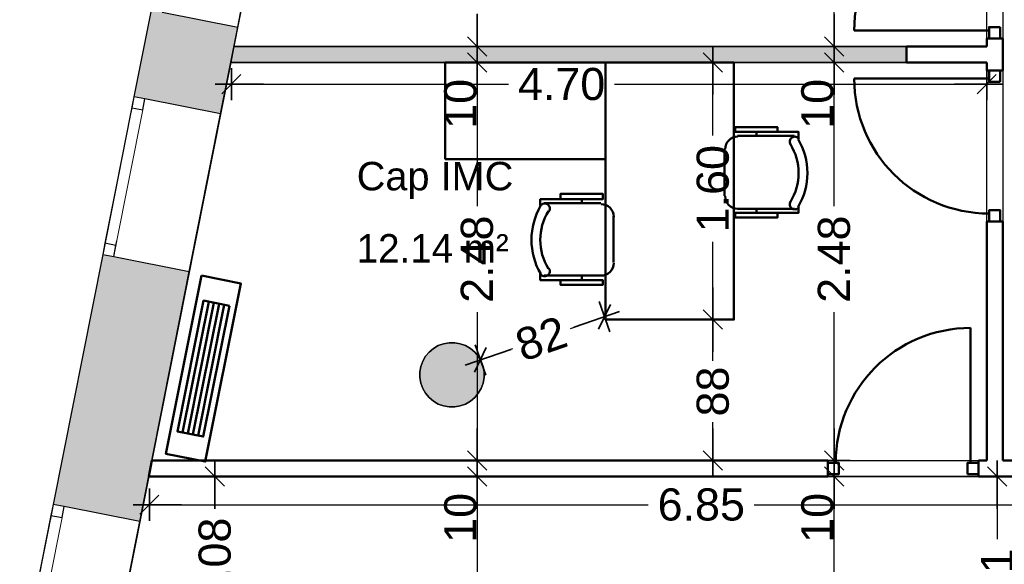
# Model space of a CAD drawing. Header units: metres. Extents: x -1 to 443, y -6 to 31.
# Tile 3 of 20: x 398.3 to 404.43, y 16.62 to 20.01. Entities that reach past the tile are written whole.
import ezdxf

# ---------------------------------------------------------------- set-up
doc = ezdxf.new("R2010")
doc.units = ezdxf.units.M
doc.header["$PDMODE"] = 65
doc.linetypes.add('CONTINUA', pattern=[0])
doc.linetypes.add('PUNKT', pattern=[6.35, 0, -6.35])
for name, color, linetype, lineweight in [('3D P3 MURS', 7, 'CONTINUA', 25), ('3D P3 MURS NOUS', 7, 'CONTINUA', 25), ('3D P3 PILAR', 7, 'CONTINUA', 25), ('INS P3  CLIMATITZACIO ACTUAL', 7, 'CONTINUA', 25), ('P3 COTES', 7, 'CONTINUA', 25), ('P3 LOCAL', 7, 'CONTINUA', 25), ('P3 MOBLES', 7, 'CONTINUA', 25), ('P3 SUP.LLIURE', 7, 'CONTINUA', 25)]:
    doc.layers.add(name, color=color, linetype=linetype, lineweight=lineweight)
doc.styles.add('ARIAL', font='arial.ttf')
doc.dimstyles.new('DIMSTYLE_3', dxfattribs={"dimtxt": 0.2, "dimasz": 0.2, "dimexe": 0, "dimexo": 1e-06, "dimgap": 0.1, "dimtad": 0, "dimrnd": 0.005, "dimzin": 4, "dimdsep": 46, "dimtxsty": 'ARIAL', "dimblk1": 'ALL_ML_STRICH', "dimblk2": 'ALL_ML_STRICH', "dimsah": 1, "dimcen": 0, "dimse1": 1, "dimse2": 1, "dimclrd": 2, "dimclre": 2, "dimclrt": 2, "dimadec": 0, "dimazin": 0, "dimtfac": 1, "dimtdec": 0, "dimtix": 1, "dimtmove": 2, "dimatfit": 3, "dimfxl": 0, "dimtzin": 0, "dimlwd": 0, "dimlwe": 35, "dimarcsym": 0})
doc.dimstyles.new('DIMSTYLE_6', dxfattribs={"dimtxt": 0.2, "dimasz": 0.2, "dimexe": 0, "dimexo": 1e-06, "dimgap": 0.1, "dimtad": 2, "dimdec": 0, "dimlfac": 100, "dimrnd": 0.5, "dimzin": 4, "dimdsep": 46, "dimtxsty": 'ARIAL', "dimblk1": 'ALL_ML_STRICH', "dimblk2": 'ALL_ML_STRICH', "dimsah": 1, "dimcen": 0, "dimse1": 1, "dimse2": 1, "dimclrd": 2, "dimclre": 2, "dimclrt": 2, "dimadec": 0, "dimazin": 0, "dimtfac": 1, "dimtdec": 0, "dimtix": 1, "dimtmove": 2, "dimatfit": 3, "dimfxl": 0, "dimtvp": 1.2, "dimtzin": 0, "dimlwd": 0, "dimlwe": 35, "dimarcsym": 0})
doc.dimstyles.new('DIMSTYLE_7', dxfattribs={"dimtxt": 0.2, "dimasz": 0.2, "dimexe": 0, "dimexo": 1e-06, "dimgap": 0.1, "dimtad": 0, "dimdec": 0, "dimlfac": 100, "dimrnd": 0.5, "dimzin": 4, "dimdsep": 46, "dimtxsty": 'ARIAL', "dimblk1": 'ALL_ML_STRICH', "dimblk2": 'ALL_ML_STRICH', "dimsah": 1, "dimcen": 0, "dimse1": 1, "dimse2": 1, "dimclrd": 2, "dimclre": 2, "dimclrt": 2, "dimadec": 0, "dimazin": 0, "dimtfac": 1, "dimtdec": 0, "dimtix": 1, "dimtmove": 2, "dimatfit": 3, "dimfxl": 0, "dimtzin": 0, "dimlwd": 0, "dimlwe": 35, "dimarcsym": 0})

# ---------------------------------------------------------------- blocks, each defined once
blk = doc.blocks.new('_CLOSEDFILLED')
at = {"color": 0, "linetype": 'ByBlock', "lineweight": -2}
blk.add_solid([(-1, 0), (0, 0), (-1, 0)], dxfattribs=at)
blk = doc.blocks.new('OBJETO_COMPLEJO_14')
at = {"layer": 'P3 MOBLES', "color": 202, "linetype": 'CONTINUA', "lineweight": 50, "transparency": 33554687}
for p, q in [((402.7644, 19.286), (403.1199, 19.286)), ((402.8829, 19.3114), (402.8829, 19.286)), ((402.6839, 18.9135), (402.6839, 19.2056)), ((401.795, 18.8923), (401.795, 18.8669)), ((401.5621, 18.8669), (401.9135, 18.8669)), ((403.1199, 18.8331), (402.7644, 18.8331)), ((402.8829, 18.8077), (402.8829, 18.8331)), ((401.9939, 18.7865), (401.9939, 18.4986)), ((401.9135, 18.4182), (401.5621, 18.4182)), ((401.795, 18.3886), (401.795, 18.4182))]:
    blk.add_line(p, q, dxfattribs=at)
for points in [[(400.9441, 19.1421), (400.9441, 19.7432), (401.9431, 19.7432), (401.9431, 19.1421), (400.9441, 19.1421)], [(401.9431, 19.7432), (401.9431, 18.1431), (402.7432, 18.1431), (402.7432, 19.7432), (401.9431, 19.7432)]]:
    blk.add_lwpolyline(points, close=True, dxfattribs=at)
for points in [[(403.0141, 19.3114), (403.0141, 19.3411), (402.7517, 19.3411), (402.7517, 19.3114), (403.1453, 19.3114), (403.1453, 19.2691)], [(402.7665, 19.2818), (402.7507, 19.2802), (402.736, 19.2756), (402.7227, 19.2684), (402.7111, 19.2588), (402.7015, 19.2473), (402.6943, 19.234), (402.6898, 19.2193), (402.6882, 19.2035)], [(403.1484, 19.2677), (403.1444, 19.2726), (403.1396, 19.2765), (403.1342, 19.2794), (403.1284, 19.2812), (403.1224, 19.2818), (403.1163, 19.2813), (403.1103, 19.2795), (403.1047, 19.2766), (403.0997, 19.2726), (403.0957, 19.2678), (403.0928, 19.2624), (403.091, 19.2567), (403.0903, 19.2506), (403.0908, 19.2446), (403.0924, 19.2386), (403.0953, 19.2329)], [(401.6637, 18.8923), (401.6637, 18.9262), (401.9262, 18.9262), (401.9262, 18.8923), (401.5367, 18.8923), (401.5367, 18.8542)], [(402.6882, 18.9114), (402.6898, 18.8956), (402.6943, 18.8809), (402.7015, 18.8676), (402.7111, 18.856), (402.7227, 18.8464), (402.736, 18.8392), (402.7507, 18.8347), (402.7665, 18.8331)], [(401.5913, 18.8168), (401.5942, 18.8225), (401.5959, 18.8285), (401.5964, 18.8345), (401.5957, 18.8405), (401.5938, 18.8463), (401.5909, 18.8517), (401.587, 18.8565), (401.582, 18.8605), (401.5764, 18.8634), (401.5704, 18.8652), (401.5643, 18.8657), (401.5583, 18.865), (401.5525, 18.8633), (401.5471, 18.8604), (401.5423, 18.8565), (401.5382, 18.8516)], [(401.9943, 18.7831), (401.9927, 18.7989), (401.9881, 18.8136), (401.9809, 18.8269), (401.9714, 18.8385), (401.9598, 18.8481), (401.9465, 18.8553), (401.9318, 18.8598), (401.916, 18.8614)], [(403.0141, 18.8077), (403.0141, 18.778), (402.7517, 18.778), (402.7517, 18.8077), (403.1453, 18.8077), (403.1453, 18.8458)], [(403.0953, 18.8777), (403.0924, 18.872), (403.0908, 18.8661), (403.0903, 18.86), (403.091, 18.854), (403.0928, 18.8482), (403.0957, 18.8428), (403.0997, 18.8381), (403.1047, 18.834), (403.1103, 18.8311), (403.1163, 18.8294), (403.1224, 18.8288), (403.1284, 18.8295), (403.1342, 18.8312), (403.1396, 18.8341), (403.1444, 18.838), (403.1484, 18.8429)], [(401.5382, 18.4268), (401.5423, 18.4219), (401.5471, 18.418), (401.5525, 18.4151), (401.5583, 18.4133), (401.5643, 18.4127), (401.5704, 18.4132), (401.5764, 18.415), (401.582, 18.4179), (401.587, 18.4219), (401.5909, 18.4267), (401.5938, 18.4321), (401.5957, 18.4378), (401.5964, 18.4438), (401.5959, 18.4499), (401.5942, 18.4559), (401.5913, 18.4616)], [(401.916, 18.4169), (401.9318, 18.4185), (401.9465, 18.4231), (401.9598, 18.4303), (401.9714, 18.4399), (401.9809, 18.4515), (401.9881, 18.4648), (401.9927, 18.4795), (401.9943, 18.4953)], [(401.6637, 18.3886), (401.6637, 18.359), (401.9262, 18.359), (401.9262, 18.3886), (401.5367, 18.3886), (401.5367, 18.4309)]]:
    blk.add_lwpolyline(points, dxfattribs=at)
for centre, radius, start, end in [((402.7837, 19.0552), 0.4167, 329.57412, 30.44483), ((402.8049, 19.0552), 0.3405, 328.25817, 31.76464), ((401.8988, 18.6393), 0.4167, 149.57365, 210.44552), ((401.8776, 18.6393), 0.3405, 148.25814, 211.76508)]:
    blk.add_arc(centre, radius, start, end, dxfattribs=at)
blk = doc.blocks.new('ALL_ML_STRICH')
at = {"color": 0, "linetype": 'ByBlock', "lineweight": -2}
for p, q in [((0, -0.5), (0, 0.5)), ((-1, 0), (0.5, 0)), ((-0.3, -0.3), (0.3, 0.3))]:
    blk.add_line(p, q, dxfattribs=at)
blk = doc.blocks.new('*D39')
at = {"layer": 'DEFPOINTS', "color": 2, "linetype": 'CONTINUA', "lineweight": 35, "transparency": 33554687}
for p in [(399.6133, 19.7632), (404.317, 19.7632), (399.6133, 19.6081)]:
    blk.add_point(p, dxfattribs=at)
at = {"layer": 'P3 COTES', "color": 2, "linetype": 'CONTINUA', "lineweight": -2, "transparency": 33554687}
for p, q in [((399.6133, 19.6081), (401.3399, 19.6081)), ((401.9999, 19.6081), (404.317, 19.6081))]:
    blk.add_line(p, q, dxfattribs=at)
at = {"layer": 'P3 COTES', "color": 2, "linetype": 'CONTINUA', "lineweight": 35, "transparency": 33554687, "xscale": 0.2, "yscale": 0.2, "zscale": 0.2, "rotation": 180}
blk.add_blockref('ALL_ML_STRICH', (399.6133, 19.6081), dxfattribs=at)
at = {"layer": 'P3 COTES', "color": 2, "linetype": 'CONTINUA', "lineweight": 35, "transparency": 33554687, "xscale": 0.2, "yscale": 0.2, "zscale": 0.2}
blk.add_blockref('ALL_ML_STRICH', (404.317, 19.6081), dxfattribs=at)
at = {"layer": 'P3 COTES', "color": 2, "linetype": 'CONTINUA', "lineweight": 35, "transparency": 33554687, "insert": (401.6699, 19.6081), "char_height": 0.2, "width": 0.8, "attachment_point": 5, "style": 'ARIAL'}
blk.add_mtext('\\A1;{\\A1;{4.70\\H0.132000;\\S^ ;}}', dxfattribs=at)
blk = doc.blocks.new('*D40')
at = {"layer": 'DEFPOINTS', "color": 2, "linetype": 'CONTINUA', "lineweight": 35, "transparency": 33554687}
for p in [(402.9737, 17.1662), (404.3829, 17.1662), (403.1707, 15.6601)]:
    blk.add_point(p, dxfattribs=at)
at = {"layer": 'P3 COTES', "color": 2, "linetype": 'CONTINUA', "lineweight": -2, "transparency": 33554687}
for p, q in [((404.3829, 17.1662), (404.3829, 16.7769)), ((404.3829, 16.1169), (404.3829, 15.6601))]:
    blk.add_line(p, q, dxfattribs=at)
at = {"layer": 'P3 COTES', "color": 2, "linetype": 'CONTINUA', "lineweight": 35, "transparency": 33554687, "xscale": 0.2, "yscale": 0.2, "zscale": 0.2}
for p, rotation in [((404.3829, 17.1662), 90), ((404.3829, 15.6601), 270)]:
    blk.add_blockref('ALL_ML_STRICH', p, dxfattribs=dict(at, rotation=rotation))
at = {"layer": 'P3 COTES', "color": 2, "linetype": 'CONTINUA', "lineweight": 35, "transparency": 33554687, "insert": (404.3829, 16.4469), "char_height": 0.2, "width": 0.8, "attachment_point": 5, "rotation": 90, "style": 'ARIAL'}
blk.add_mtext('\\A1;{\\A1;{1.51\\H0.132000;\\S^ ;}}', dxfattribs=at)
blk = doc.blocks.new('*D51')
at = {"layer": 'DEFPOINTS', "color": 2, "linetype": 'CONTINUA', "lineweight": 35, "transparency": 33554687}
for p in [(399.6417, 17.1662), (399.5105, 16.0827), (400.2162, 16.0827)]:
    blk.add_point(p, dxfattribs=at)
at = {"layer": 'P3 COTES', "color": 2, "linetype": 'CONTINUA', "lineweight": -2, "transparency": 33554687}
for p, q in [((399.5105, 16.9687), (399.5105, 17.1662)), ((399.5105, 16.0827), (399.5105, 16.3087))]:
    blk.add_line(p, q, dxfattribs=at)
at = {"layer": 'P3 COTES', "color": 2, "linetype": 'CONTINUA', "lineweight": 35, "transparency": 33554687, "xscale": 0.2, "yscale": 0.2, "zscale": 0.2}
for p, rotation in [((399.5105, 17.1662), 90), ((399.5105, 16.0827), 270)]:
    blk.add_blockref('ALL_ML_STRICH', p, dxfattribs=dict(at, rotation=rotation))
at = {"layer": 'P3 COTES', "color": 2, "linetype": 'CONTINUA', "lineweight": 35, "transparency": 33554687, "insert": (399.5105, 16.6387), "char_height": 0.2, "width": 0.8, "attachment_point": 5, "rotation": 90, "style": 'ARIAL'}
blk.add_mtext('\\A1;{\\A1;{1.08\\H0.132000;\\S^ ;}}', dxfattribs=at)
blk = doc.blocks.new('*D62')
at = {"layer": 'DEFPOINTS', "color": 2, "linetype": 'CONTINUA', "lineweight": 35, "transparency": 33554687}
for p in [(403.2125, 17.1662), (403.3668, 13.1195), (407.7878, 13.1195)]:
    blk.add_point(p, dxfattribs=at)
at = {"layer": 'P3 COTES', "color": 2, "linetype": 'CONTINUA', "lineweight": -2, "transparency": 33554687}
for p, q in [((403.3668, 15.4865), (403.3668, 17.1662)), ((403.3668, 13.1195), (403.3668, 14.8265))]:
    blk.add_line(p, q, dxfattribs=at)
at = {"layer": 'P3 COTES', "color": 2, "linetype": 'CONTINUA', "lineweight": 35, "transparency": 33554687, "xscale": 0.2, "yscale": 0.2, "zscale": 0.2}
for p, rotation in [((403.3668, 17.1662), 90), ((403.3668, 13.1195), 270)]:
    blk.add_blockref('ALL_ML_STRICH', p, dxfattribs=dict(at, rotation=rotation))
at = {"layer": 'P3 COTES', "color": 2, "linetype": 'CONTINUA', "lineweight": 35, "transparency": 33554687, "insert": (403.3668, 15.1565), "char_height": 0.2, "width": 0.8, "attachment_point": 5, "rotation": 90, "style": 'ARIAL'}
blk.add_mtext('\\A1;{\\A1;{4.05\\H0.132000;\\S^ ;}}', dxfattribs=at)
blk = doc.blocks.new('*D63')
at = {"layer": 'DEFPOINTS', "color": 2, "linetype": 'CONTINUA', "lineweight": 35, "transparency": 33554687}
for p in [(403.2058, 17.2662), (403.2125, 17.1662), (403.3668, 17.1662)]:
    blk.add_point(p, dxfattribs=at)
at = {"layer": 'P3 COTES', "color": 2, "linetype": 'CONTINUA', "lineweight": -2, "transparency": 33554687}
blk.add_line((403.3668, 17.1662), (403.3668, 17.2662), dxfattribs=at)
at = {"layer": 'P3 COTES', "color": 2, "linetype": 'CONTINUA', "lineweight": 35, "transparency": 33554687, "xscale": 0.2, "yscale": 0.2, "zscale": 0.2}
for p, rotation in [((403.3668, 17.1662), 270), ((403.3668, 17.2662), 90)]:
    blk.add_blockref('ALL_ML_STRICH', p, dxfattribs=dict(at, rotation=rotation))
at = {"layer": 'P3 COTES', "color": 2, "linetype": 'CONTINUA', "lineweight": 35, "transparency": 33554687, "insert": (403.2634, 16.9088), "char_height": 0.2, "width": 0.4, "attachment_point": 5, "rotation": 90, "style": 'ARIAL'}
blk.add_mtext('\\A1;{10}', dxfattribs=at)
blk = doc.blocks.new('*D64')
at = {"layer": 'DEFPOINTS', "color": 2, "linetype": 'CONTINUA', "lineweight": 35, "transparency": 33554687}
for p in [(403.5398, 19.7432), (403.2058, 17.2662), (403.3668, 17.2662)]:
    blk.add_point(p, dxfattribs=at)
at = {"layer": 'P3 COTES', "color": 2, "linetype": 'CONTINUA', "lineweight": -2, "transparency": 33554687}
for p, q in [((403.3668, 18.849), (403.3668, 19.7432)), ((403.3668, 17.2662), (403.3668, 18.189))]:
    blk.add_line(p, q, dxfattribs=at)
at = {"layer": 'P3 COTES', "color": 2, "linetype": 'CONTINUA', "lineweight": 35, "transparency": 33554687, "xscale": 0.2, "yscale": 0.2, "zscale": 0.2}
for p, rotation in [((403.3668, 19.7432), 90), ((403.3668, 17.2662), 270)]:
    blk.add_blockref('ALL_ML_STRICH', p, dxfattribs=dict(at, rotation=rotation))
at = {"layer": 'P3 COTES', "color": 2, "linetype": 'CONTINUA', "lineweight": 35, "transparency": 33554687, "insert": (403.3668, 18.519), "char_height": 0.2, "width": 0.8, "attachment_point": 5, "rotation": 90, "style": 'ARIAL'}
blk.add_mtext('\\A1;{\\A1;{2.48\\H0.132000;\\S^ ;}}', dxfattribs=at)
blk = doc.blocks.new('*D65')
at = {"layer": 'DEFPOINTS', "color": 2, "linetype": 'CONTINUA', "lineweight": 35, "transparency": 33554687}
for p in [(403.4358, 19.8432), (403.3668, 19.7432), (403.5398, 19.7432)]:
    blk.add_point(p, dxfattribs=at)
at = {"layer": 'P3 COTES', "color": 2, "linetype": 'CONTINUA', "lineweight": -2, "transparency": 33554687}
blk.add_line((403.3668, 19.7432), (403.3668, 19.8432), dxfattribs=at)
at = {"layer": 'P3 COTES', "color": 2, "linetype": 'CONTINUA', "lineweight": 35, "transparency": 33554687, "xscale": 0.2, "yscale": 0.2, "zscale": 0.2}
for p, rotation in [((403.3668, 19.7432), 270), ((403.3668, 19.8432), 90)]:
    blk.add_blockref('ALL_ML_STRICH', p, dxfattribs=dict(at, rotation=rotation))
at = {"layer": 'P3 COTES', "color": 2, "linetype": 'CONTINUA', "lineweight": 35, "transparency": 33554687, "insert": (403.2634, 19.4858), "char_height": 0.2, "width": 0.4, "attachment_point": 5, "rotation": 90, "style": 'ARIAL'}
blk.add_mtext('\\A1;{10}', dxfattribs=at)
blk = doc.blocks.new('*D66')
at = {"layer": 'DEFPOINTS', "color": 2, "linetype": 'CONTINUA', "lineweight": 35, "transparency": 33554687}
for p in [(407.2611, 22.4454), (403.3668, 19.8432), (403.4358, 19.8432)]:
    blk.add_point(p, dxfattribs=at)
at = {"layer": 'P3 COTES', "color": 2, "linetype": 'CONTINUA', "lineweight": -2, "transparency": 33554687}
for p, q in [((403.3668, 21.4891), (403.3668, 22.4454)), ((403.3668, 19.8432), (403.3668, 20.8291))]:
    blk.add_line(p, q, dxfattribs=at)
at = {"layer": 'P3 COTES', "color": 2, "linetype": 'CONTINUA', "lineweight": 35, "transparency": 33554687, "xscale": 0.2, "yscale": 0.2, "zscale": 0.2}
for p, rotation in [((403.3668, 22.4454), 90), ((403.3668, 19.8432), 270)]:
    blk.add_blockref('ALL_ML_STRICH', p, dxfattribs=dict(at, rotation=rotation))
at = {"layer": 'P3 COTES', "color": 2, "linetype": 'CONTINUA', "lineweight": 35, "transparency": 33554687, "insert": (403.3668, 21.1591), "char_height": 0.2, "width": 0.8, "attachment_point": 5, "rotation": 90, "style": 'ARIAL'}
blk.add_mtext('\\A1;{\\A1;{2.60\\H0.132000;\\S^ ;}}', dxfattribs=at)
blk = doc.blocks.new('*D69')
at = {"layer": 'DEFPOINTS', "color": 2, "linetype": 'CONTINUA', "lineweight": 35, "transparency": 33554687}
for p in [(401.9369, 18.1609), (401.9431, 18.1431), (401.1642, 17.8922)]:
    blk.add_point(p, dxfattribs=at)
at = {"layer": 'P3 COTES', "color": 2, "linetype": 'CONTINUA', "lineweight": -2, "transparency": 33554687}
for p, q in [((401.9369, 18.1609), (401.7224, 18.0863)), ((401.3635, 17.9615), (401.1642, 17.8922))]:
    blk.add_line(p, q, dxfattribs=at)
at = {"layer": 'P3 COTES', "color": 2, "linetype": 'CONTINUA', "lineweight": 35, "transparency": 33554687, "xscale": 0.2, "yscale": 0.2, "zscale": 0.2}
for p, rotation in [((401.9369, 18.1609), 19.17636269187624), ((401.1642, 17.8922), 199.1763626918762)]:
    blk.add_blockref('ALL_ML_STRICH', p, dxfattribs=dict(at, rotation=rotation))
at = {"layer": 'P3 COTES', "color": 2, "linetype": 'CONTINUA', "lineweight": 35, "transparency": 33554687, "insert": (401.543, 18.0239), "char_height": 0.2, "width": 0.4, "attachment_point": 5, "rotation": 19.17636, "style": 'ARIAL'}
blk.add_mtext('\\A1;{82}', dxfattribs=at)
blk = doc.blocks.new('*D70')
at = {"layer": 'DEFPOINTS', "color": 2, "linetype": 'CONTINUA', "lineweight": 35, "transparency": 33554687}
for p in [(402.3971, 18.1431), (402.6122, 17.2662), (402.6905, 17.2662)]:
    blk.add_point(p, dxfattribs=at)
at = {"layer": 'P3 COTES', "color": 2, "linetype": 'CONTINUA', "lineweight": -2, "transparency": 33554687}
for p, q in [((402.6122, 17.8854), (402.6122, 18.1431)), ((402.6122, 17.2662), (402.6122, 17.5054))]:
    blk.add_line(p, q, dxfattribs=at)
at = {"layer": 'P3 COTES', "color": 2, "linetype": 'CONTINUA', "lineweight": 35, "transparency": 33554687, "xscale": 0.2, "yscale": 0.2, "zscale": 0.2}
for p, rotation in [((402.6122, 18.1431), 90), ((402.6122, 17.2662), 270)]:
    blk.add_blockref('ALL_ML_STRICH', p, dxfattribs=dict(at, rotation=rotation))
at = {"layer": 'P3 COTES', "color": 2, "linetype": 'CONTINUA', "lineweight": 35, "transparency": 33554687, "insert": (402.6122, 17.6954), "char_height": 0.2, "width": 0.4, "attachment_point": 5, "rotation": 90, "style": 'ARIAL'}
blk.add_mtext('\\A1;{88}', dxfattribs=at)
blk = doc.blocks.new('*D71')
at = {"layer": 'DEFPOINTS', "color": 2, "linetype": 'CONTINUA', "lineweight": 35, "transparency": 33554687}
for p in [(402.3373, 19.7432), (402.3971, 18.1431), (402.6122, 18.1431)]:
    blk.add_point(p, dxfattribs=at)
at = {"layer": 'P3 COTES', "color": 2, "linetype": 'CONTINUA', "lineweight": -2, "transparency": 33554687}
for p, q in [((402.6122, 19.2879), (402.6122, 19.7432)), ((402.6122, 18.1431), (402.6122, 18.6279))]:
    blk.add_line(p, q, dxfattribs=at)
at = {"layer": 'P3 COTES', "color": 2, "linetype": 'CONTINUA', "lineweight": 35, "transparency": 33554687, "xscale": 0.2, "yscale": 0.2, "zscale": 0.2}
for p, rotation in [((402.6122, 19.7432), 90), ((402.6122, 18.1431), 270)]:
    blk.add_blockref('ALL_ML_STRICH', p, dxfattribs=dict(at, rotation=rotation))
at = {"layer": 'P3 COTES', "color": 2, "linetype": 'CONTINUA', "lineweight": 35, "transparency": 33554687, "insert": (402.6122, 18.9579), "char_height": 0.2, "width": 0.8, "attachment_point": 5, "rotation": 90, "style": 'ARIAL'}
blk.add_mtext('\\A1;{\\A1;{1.60\\H0.132000;\\S^ ;}}', dxfattribs=at)
blk = doc.blocks.new('*D77')
at = {"layer": 'DEFPOINTS', "color": 2, "linetype": 'CONTINUA', "lineweight": 35, "transparency": 33554687}
for p in [(401.1435, 20.6463), (401.544, 20.6463), (401.2325, 19.8432)]:
    blk.add_point(p, dxfattribs=at)
at = {"layer": 'P3 COTES', "color": 2, "linetype": 'CONTINUA', "lineweight": -2, "transparency": 33554687}
for p, q in [((401.1435, 20.6463), (401.1435, 20.4261)), ((401.1435, 20.0461), (401.1435, 19.8432))]:
    blk.add_line(p, q, dxfattribs=at)
at = {"layer": 'P3 COTES', "color": 2, "linetype": 'CONTINUA', "lineweight": 35, "transparency": 33554687, "xscale": 0.2, "yscale": 0.2, "zscale": 0.2}
for p, rotation in [((401.1435, 20.6463), 90), ((401.1435, 19.8432), 270)]:
    blk.add_blockref('ALL_ML_STRICH', p, dxfattribs=dict(at, rotation=rotation))
at = {"layer": 'P3 COTES', "color": 2, "linetype": 'CONTINUA', "lineweight": 35, "transparency": 33554687, "insert": (401.1435, 20.2361), "char_height": 0.2, "width": 0.4, "attachment_point": 5, "rotation": 90, "style": 'ARIAL'}
blk.add_mtext('\\A1;{80}', dxfattribs=at)
blk = doc.blocks.new('*D78')
at = {"layer": 'DEFPOINTS', "color": 2, "linetype": 'CONTINUA', "lineweight": 35, "transparency": 33554687}
for p in [(401.1435, 19.8432), (401.2325, 19.8432), (399.7629, 19.7432)]:
    blk.add_point(p, dxfattribs=at)
at = {"layer": 'P3 COTES', "color": 2, "linetype": 'CONTINUA', "lineweight": -2, "transparency": 33554687}
blk.add_line((401.1435, 19.8432), (401.1435, 19.7432), dxfattribs=at)
at = {"layer": 'P3 COTES', "color": 2, "linetype": 'CONTINUA', "lineweight": 35, "transparency": 33554687, "xscale": 0.2, "yscale": 0.2, "zscale": 0.2}
for p, rotation in [((401.1435, 19.8432), 90), ((401.1435, 19.7432), 270)]:
    blk.add_blockref('ALL_ML_STRICH', p, dxfattribs=dict(at, rotation=rotation))
at = {"layer": 'P3 COTES', "color": 2, "linetype": 'CONTINUA', "lineweight": 35, "transparency": 33554687, "insert": (401.0401, 19.4858), "char_height": 0.2, "width": 0.4, "attachment_point": 5, "rotation": 90, "style": 'ARIAL'}
blk.add_mtext('\\A1;{10}', dxfattribs=at)
blk = doc.blocks.new('*D79')
at = {"layer": 'DEFPOINTS', "color": 2, "linetype": 'CONTINUA', "lineweight": 35, "transparency": 33554687}
for p in [(399.7629, 19.7432), (401.1435, 19.7432), (401.5143, 17.2662)]:
    blk.add_point(p, dxfattribs=at)
at = {"layer": 'P3 COTES', "color": 2, "linetype": 'CONTINUA', "lineweight": -2, "transparency": 33554687}
for p, q in [((401.1435, 19.7432), (401.1435, 18.849)), ((401.1435, 18.189), (401.1435, 17.2662))]:
    blk.add_line(p, q, dxfattribs=at)
at = {"layer": 'P3 COTES', "color": 2, "linetype": 'CONTINUA', "lineweight": 35, "transparency": 33554687, "xscale": 0.2, "yscale": 0.2, "zscale": 0.2}
for p, rotation in [((401.1435, 19.7432), 90), ((401.1435, 17.2662), 270)]:
    blk.add_blockref('ALL_ML_STRICH', p, dxfattribs=dict(at, rotation=rotation))
at = {"layer": 'P3 COTES', "color": 2, "linetype": 'CONTINUA', "lineweight": 35, "transparency": 33554687, "insert": (401.1435, 18.519), "char_height": 0.2, "width": 0.8, "attachment_point": 5, "rotation": 90, "style": 'ARIAL'}
blk.add_mtext('\\A1;{\\A1;{2.48\\H0.132000;\\S^ ;}}', dxfattribs=at)
blk = doc.blocks.new('*D80')
at = {"layer": 'DEFPOINTS', "color": 2, "linetype": 'CONTINUA', "lineweight": 35, "transparency": 33554687}
for p in [(401.1435, 17.2662), (401.5143, 17.2662), (401.4985, 17.1662)]:
    blk.add_point(p, dxfattribs=at)
at = {"layer": 'P3 COTES', "color": 2, "linetype": 'CONTINUA', "lineweight": -2, "transparency": 33554687}
blk.add_line((401.1435, 17.2662), (401.1435, 17.1662), dxfattribs=at)
at = {"layer": 'P3 COTES', "color": 2, "linetype": 'CONTINUA', "lineweight": 35, "transparency": 33554687, "xscale": 0.2, "yscale": 0.2, "zscale": 0.2}
for p, rotation in [((401.1435, 17.2662), 90), ((401.1435, 17.1662), 270)]:
    blk.add_blockref('ALL_ML_STRICH', p, dxfattribs=dict(at, rotation=rotation))
at = {"layer": 'P3 COTES', "color": 2, "linetype": 'CONTINUA', "lineweight": 35, "transparency": 33554687, "insert": (401.0401, 16.9088), "char_height": 0.2, "width": 0.4, "attachment_point": 5, "rotation": 90, "style": 'ARIAL'}
blk.add_mtext('\\A1;{10}', dxfattribs=at)
blk = doc.blocks.new('*D81')
at = {"layer": 'DEFPOINTS', "color": 2, "linetype": 'CONTINUA', "lineweight": 35, "transparency": 33554687}
for p in [(401.1435, 17.1662), (401.4985, 17.1662), (405.9493, 13.1106)]:
    blk.add_point(p, dxfattribs=at)
at = {"layer": 'P3 COTES', "color": 2, "linetype": 'CONTINUA', "lineweight": -2, "transparency": 33554687}
for p, q in [((401.1435, 17.1662), (401.1435, 15.4829)), ((401.1435, 14.8229), (401.1435, 13.1106))]:
    blk.add_line(p, q, dxfattribs=at)
at = {"layer": 'P3 COTES', "color": 2, "linetype": 'CONTINUA', "lineweight": 35, "transparency": 33554687, "xscale": 0.2, "yscale": 0.2, "zscale": 0.2}
for p, rotation in [((401.1435, 17.1662), 90), ((401.1435, 13.1106), 270)]:
    blk.add_blockref('ALL_ML_STRICH', p, dxfattribs=dict(at, rotation=rotation))
at = {"layer": 'P3 COTES', "color": 2, "linetype": 'CONTINUA', "lineweight": 35, "transparency": 33554687, "insert": (401.1435, 15.1529), "char_height": 0.2, "width": 0.8, "attachment_point": 5, "rotation": 90, "style": 'ARIAL'}
blk.add_mtext('\\A1;{\\A1;{4.06\\H0.132000;\\S^ ;}}', dxfattribs=at)
blk = doc.blocks.new('*D82')
at = {"layer": 'DEFPOINTS', "color": 2, "linetype": 'CONTINUA', "lineweight": 35, "transparency": 33554687}
for p in [(399.1027, 17.1862), (399.1027, 16.9912), (405.9493, 16.9162)]:
    blk.add_point(p, dxfattribs=at)
at = {"layer": 'P3 COTES', "color": 2, "linetype": 'CONTINUA', "lineweight": -2, "transparency": 33554687}
for p, q in [((399.1027, 16.9912), (402.2097, 16.9912)), ((402.8697, 16.9912), (405.9493, 16.9912))]:
    blk.add_line(p, q, dxfattribs=at)
at = {"layer": 'P3 COTES', "color": 2, "linetype": 'CONTINUA', "lineweight": 35, "transparency": 33554687, "xscale": 0.2, "yscale": 0.2, "zscale": 0.2, "rotation": 180}
blk.add_blockref('ALL_ML_STRICH', (399.1027, 16.9912), dxfattribs=at)
at = {"layer": 'P3 COTES', "color": 2, "linetype": 'CONTINUA', "lineweight": 35, "transparency": 33554687, "xscale": 0.2, "yscale": 0.2, "zscale": 0.2}
blk.add_blockref('ALL_ML_STRICH', (405.9493, 16.9912), dxfattribs=at)
at = {"layer": 'P3 COTES', "color": 2, "linetype": 'CONTINUA', "lineweight": 35, "transparency": 33554687, "insert": (402.5397, 16.9912), "char_height": 0.2, "width": 0.8, "attachment_point": 5, "style": 'ARIAL'}
blk.add_mtext('\\A1;{\\A1;{6.85\\H0.132000;\\S^ ;}}', dxfattribs=at)

msp = doc.modelspace()

# ---------------------------------------------------------------- hatches: boundary and pattern name
at = {"layer": '3D P3 MURS', "linetype": 'CONTINUA', "lineweight": 18, "true_color": 0xa0a0a0, "transparency": 33554687}
for points in [[(399.00641, 19.53012), (399.54592, 19.42323), (399.65282, 19.96274), (399.1133, 20.06964)], [(399.04328, 16.88624), (399.35158, 18.4423), (398.81206, 18.54919), (398.50377, 16.99313)]]:
    msp.add_hatch(color=253, dxfattribs=at).paths.add_polyline_path(points)
at = {"layer": '3D P3 MURS NOUS', "linetype": 'CONTINUA', "lineweight": 18, "true_color": 0x006e00, "transparency": 33554687}
msp.add_hatch(color=96, dxfattribs=at).paths.add_polyline_path([(399.60932, 19.7432), (403.81698, 19.7432), (403.81698, 19.8432), (399.62913, 19.8432)])
at = {"layer": '3D P3 PILAR', "linetype": 'CONTINUA', "lineweight": 18, "transparency": 33554687}
msp.add_hatch(color=9, dxfattribs=at).paths.add_polyline_path([(401.00446, 17.99921), (400.96951, 17.99921), (400.93509, 17.99314), (400.90225, 17.98118), (400.87198, 17.96371), (400.8452, 17.94124), (400.82274, 17.91447), (400.80526, 17.8842), (400.79331, 17.85136), (400.78724, 17.81694), (400.78724, 17.78198), (400.79331, 17.74756), (400.80526, 17.71472), (400.82274, 17.68445), (400.8452, 17.65768), (400.87198, 17.63521), (400.90225, 17.61774), (400.93509, 17.60578), (400.96951, 17.59971), (401.00446, 17.59971), (401.03888, 17.60578), (401.07172, 17.61774), (401.10199, 17.63521), (401.12877, 17.65768), (401.15123, 17.68445), (401.16871, 17.71472), (401.18066, 17.74756), (401.18673, 17.78198), (401.18673, 17.81694), (401.18066, 17.85136), (401.16871, 17.8842), (401.15123, 17.91447), (401.12877, 17.94124), (401.10199, 17.96371), (401.07172, 17.98118), (401.03888, 17.99314)])

# ---------------------------------------------------------------- linework, layer by layer
at = {"layer": '3D P3 MURS', "color": 7, "linetype": 'CONTINUA', "lineweight": 25, "transparency": 33554687}
for p, q in [((399.65282, 19.96274), (399.84716, 20.94368)), ((399.1133, 20.06964), (399.00641, 19.53012)), ((399.18197, 20.05603), (399.65282, 19.96274)), ((399.54592, 19.42323), (399.65282, 19.96274)), ((399.00641, 19.53012), (398.81206, 18.54919)), ((399.07508, 19.51652), (399.00641, 19.53012)), ((399.54592, 19.42323), (399.07508, 19.51652)), ((399.35158, 18.4423), (399.54592, 19.42323)), ((398.81206, 18.54919), (398.50377, 16.99313)), ((398.81206, 18.54919), (398.88073, 18.53559)), ((398.88073, 18.53559), (399.35158, 18.4423)), ((399.04328, 16.88624), (399.35158, 18.4423)), ((398.50377, 16.99313), (398.30942, 16.0122)), ((398.57243, 16.97953), (398.50377, 16.99313)), ((399.04328, 16.88624), (398.57243, 16.97953)), ((398.84893, 15.90531), (399.04328, 16.88624))]:
    msp.add_line(p, q, dxfattribs=at)
at = {"layer": '3D P3 MURS', "color": 7, "linetype": 'PUNKT', "lineweight": 25, "transparency": 33554687}
for p, q in [((399.00641, 19.53012), (398.81206, 18.54919)), ((398.88073, 18.53559), (399.07508, 19.51652)), ((399.07508, 19.51652), (399.00641, 19.53012)), ((398.81206, 18.54919), (398.88073, 18.53559)), ((398.50377, 16.99313), (398.30942, 16.0122)), ((398.57243, 16.97953), (398.50377, 16.99313)), ((398.37809, 15.9986), (398.57243, 16.97953))]:
    msp.add_line(p, q, dxfattribs=at)
at = {"layer": '3D P3 MURS', "color": 7, "linetype": 'CONTINUA', "lineweight": 25, "transparency": 33554687}
for points in [[(399.00641, 19.53012), (398.99281, 19.46146), (399.06147, 19.44785), (399.07508, 19.51652), (399.00641, 19.53012)], [(398.82567, 18.61786), (398.81206, 18.54919), (398.88073, 18.53559), (398.89433, 18.60425), (398.82567, 18.61786)], [(398.50377, 16.99313), (398.49016, 16.92447), (398.55883, 16.91086), (398.57243, 16.97953), (398.50377, 16.99313)]]:
    msp.add_lwpolyline(points, close=True, dxfattribs=at)
at = {"layer": '3D P3 MURS', "color": 40, "linetype": 'CONTINUA', "lineweight": 18, "transparency": 33554687}
for points in [[(398.99281, 19.46146), (398.82567, 18.61786), (398.89433, 18.60425), (399.06147, 19.44785), (398.99281, 19.46146)], [(398.49016, 16.92447), (398.32302, 16.08087), (398.39169, 16.06726), (398.55883, 16.91086), (398.49016, 16.92447)]]:
    msp.add_lwpolyline(points, close=True, dxfattribs=at)
at = {"layer": '3D P3 MURS NOUS', "color": 4, "linetype": 'CONTINUA', "lineweight": 50, "transparency": 33554687}
for p, q in [((404.33198, 19.9432), (403.49198, 19.9432)), ((404.31698, 19.8932), (404.41698, 19.8932)), ((404.31698, 19.8932), (404.31698, 19.8432)), ((404.41698, 19.6932), (404.41698, 19.8932)), ((404.31698, 19.8432), (403.81698, 19.8432)), ((403.81698, 19.8432), (403.81698, 19.7432)), ((403.81698, 19.7432), (404.31698, 19.7432)), ((404.31698, 19.7432), (404.31698, 19.6932)), ((404.41698, 19.6932), (404.31698, 19.6932)), ((404.33198, 19.6432), (403.49198, 19.6432)), ((404.31698, 18.7532), (404.41698, 18.7532)), ((404.31698, 18.7532), (404.31698, 17.26624)), ((404.41698, 17.26624), (404.41698, 18.7532)), ((404.21698, 17.25124), (404.21698, 18.09124)), ((399.11857, 17.26624), (399.09876, 17.16624)), ((403.32698, 17.26624), (399.11857, 17.26624)), ((403.32698, 17.26624), (403.32698, 17.16624)), ((404.26698, 17.16624), (404.26698, 17.26624)), ((404.31698, 17.26624), (404.26698, 17.26624)), ((404.65834, 17.26624), (404.41698, 17.26624)), ((399.09876, 17.16624), (403.32698, 17.16624)), ((404.26698, 17.16624), (404.31698, 17.16624)), ((404.31698, 17.16624), (404.65834, 17.16624))]:
    msp.add_line(p, q, dxfattribs=at)
at = {"layer": '3D P3 MURS NOUS', "color": 7, "linetype": 'CONTINUA', "lineweight": 25, "transparency": 33554687}
for p, q in [((399.62913, 19.8432), (399.60932, 19.7432)), ((403.81698, 19.8432), (399.62913, 19.8432)), ((403.81698, 19.7432), (403.81698, 19.8432)), ((399.60932, 19.7432), (403.81698, 19.7432))]:
    msp.add_line(p, q, dxfattribs=at)
at = {"layer": '3D P3 MURS NOUS', "color": 4, "linetype": 'CONTINUA', "lineweight": 50, "transparency": 33554687}
for points in [[(404.40198, 19.9632), (404.40198, 19.8932), (404.33198, 19.8932), (404.33198, 19.9632), (404.40198, 19.9632)], [(404.40198, 19.6232), (404.40198, 19.6932), (404.33198, 19.6932), (404.33198, 19.6232), (404.40198, 19.6232)], [(404.40198, 18.7532), (404.40198, 18.8232), (404.33198, 18.8232), (404.33198, 18.7532), (404.40198, 18.7532)], [(403.32698, 17.18124), (403.39698, 17.18124), (403.39698, 17.25124), (403.32698, 17.25124), (403.32698, 17.18124)], [(404.19698, 17.18124), (404.26698, 17.18124), (404.26698, 17.25124), (404.19698, 17.25124), (404.19698, 17.18124)]]:
    msp.add_lwpolyline(points, close=True, dxfattribs=at)
for centre, start, end in [((404.33198, 19.9432), 90, 180), ((404.33198, 19.6432), 180, 270), ((404.21698, 17.25124), 90, 180)]:
    msp.add_arc(centre, 0.84, start, end, dxfattribs=at)
at = {"layer": '3D P3 PILAR', "color": 7, "linetype": 'CONTINUA', "lineweight": 25, "transparency": 33554687}
for p, q in [((400.90225, 17.98118), (400.87198, 17.96371)), ((400.93509, 17.99314), (400.90225, 17.98118)), ((400.96951, 17.99921), (400.93509, 17.99314)), ((401.00446, 17.99921), (400.96951, 17.99921)), ((401.03888, 17.99314), (401.00446, 17.99921)), ((401.07172, 17.98118), (401.03888, 17.99314)), ((401.10199, 17.96371), (401.07172, 17.98118)), ((400.82274, 17.91447), (400.80526, 17.8842)), ((400.8452, 17.94124), (400.82274, 17.91447)), ((400.87198, 17.96371), (400.8452, 17.94124)), ((401.12877, 17.94124), (401.10199, 17.96371)), ((401.15123, 17.91447), (401.12877, 17.94124)), ((401.16871, 17.8842), (401.15123, 17.91447)), ((400.79331, 17.85136), (400.78724, 17.81694)), ((400.80526, 17.8842), (400.79331, 17.85136)), ((401.18066, 17.85136), (401.16871, 17.8842)), ((401.18673, 17.81694), (401.18066, 17.85136)), ((400.78724, 17.81694), (400.78724, 17.78198)), ((400.78724, 17.78198), (400.79331, 17.74756)), ((401.18066, 17.74756), (401.18673, 17.78198)), ((401.18673, 17.78198), (401.18673, 17.81694)), ((400.79331, 17.74756), (400.80526, 17.71472)), ((401.16871, 17.71472), (401.18066, 17.74756)), ((400.80526, 17.71472), (400.82274, 17.68445)), ((400.82274, 17.68445), (400.8452, 17.65768)), ((401.12877, 17.65768), (401.15123, 17.68445)), ((401.15123, 17.68445), (401.16871, 17.71472)), ((400.8452, 17.65768), (400.87198, 17.63521)), ((400.87198, 17.63521), (400.90225, 17.61774)), ((400.90225, 17.61774), (400.93509, 17.60578)), ((400.93509, 17.60578), (400.96951, 17.59971)), ((400.96951, 17.59971), (401.00446, 17.59971)), ((401.00446, 17.59971), (401.03888, 17.60578)), ((401.03888, 17.60578), (401.07172, 17.61774)), ((401.07172, 17.61774), (401.10199, 17.63521)), ((401.10199, 17.63521), (401.12877, 17.65768))]:
    msp.add_line(p, q, dxfattribs=at)
at = {"layer": 'INS P3  CLIMATITZACIO ACTUAL', "color": 4, "linetype": 'CONTINUA', "lineweight": 50, "transparency": 33554687}
for p, q in [((399.47266, 18.2546), (399.30969, 17.44076)), ((399.50486, 18.24815), (399.34189, 17.43431)), ((399.53706, 18.2417), (399.3741, 17.42786)), ((399.56926, 18.23525), (399.4063, 17.42141))]:
    msp.add_line(p, q, dxfattribs=at)
for points in [[(399.42784, 18.41655), (399.20598, 17.30855), (399.45111, 17.25946), (399.67298, 18.36746), (399.42784, 18.41655)], [(399.60147, 18.22881), (399.4385, 17.41496), (399.27749, 17.4472), (399.44045, 18.26105), (399.60147, 18.22881)]]:
    msp.add_lwpolyline(points, close=True, dxfattribs=at)
at = {"layer": 'P3 LOCAL', "color": 7, "linetype": 'CONTINUA', "lineweight": 25, "transparency": 33554687}
for p, q in [((404.41698, 23.41946), (404.41698, 17.26624)), ((400.1447, 22.44543), (399.62913, 19.8432)), ((404.31698, 19.8432), (404.31698, 22.44543)), ((399.62913, 19.8432), (404.31698, 19.8432)), ((399.60932, 19.7432), (399.11857, 17.26624)), ((404.31698, 19.7432), (399.60932, 19.7432)), ((404.31698, 17.26624), (404.31698, 19.7432)), ((400.87198, 17.96371), (400.90225, 17.98118)), ((400.90225, 17.98118), (400.93509, 17.99314)), ((400.93509, 17.99314), (400.96951, 17.99921)), ((400.96951, 17.99921), (401.00446, 17.99921)), ((401.00446, 17.99921), (401.03888, 17.99314)), ((401.03888, 17.99314), (401.07172, 17.98118)), ((401.07172, 17.98118), (401.10199, 17.96371)), ((400.80526, 17.8842), (400.82274, 17.91447)), ((400.82274, 17.91447), (400.8452, 17.94124)), ((400.8452, 17.94124), (400.87198, 17.96371)), ((401.10199, 17.96371), (401.12877, 17.94124)), ((401.12877, 17.94124), (401.15123, 17.91447)), ((401.15123, 17.91447), (401.16871, 17.8842)), ((400.78724, 17.81694), (400.79331, 17.85136)), ((400.79331, 17.85136), (400.80526, 17.8842)), ((401.16871, 17.8842), (401.18066, 17.85136)), ((401.18066, 17.85136), (401.18673, 17.81694)), ((400.78724, 17.78198), (400.78724, 17.81694)), ((400.79331, 17.74756), (400.78724, 17.78198)), ((401.18673, 17.78198), (401.18066, 17.74756)), ((401.18673, 17.81694), (401.18673, 17.78198)), ((400.80526, 17.71472), (400.79331, 17.74756)), ((401.18066, 17.74756), (401.16871, 17.71472)), ((400.82274, 17.68445), (400.80526, 17.71472)), ((400.8452, 17.65768), (400.82274, 17.68445)), ((401.15123, 17.68445), (401.12877, 17.65768)), ((401.16871, 17.71472), (401.15123, 17.68445)), ((400.87198, 17.63521), (400.8452, 17.65768)), ((400.90225, 17.61774), (400.87198, 17.63521)), ((400.93509, 17.60578), (400.90225, 17.61774)), ((400.96951, 17.59971), (400.93509, 17.60578)), ((401.00446, 17.59971), (400.96951, 17.59971)), ((401.03888, 17.60578), (401.00446, 17.59971)), ((401.07172, 17.61774), (401.03888, 17.60578)), ((401.10199, 17.63521), (401.07172, 17.61774)), ((401.12877, 17.65768), (401.10199, 17.63521)), ((399.11857, 17.26624), (404.31698, 17.26624)), ((404.41698, 17.26624), (411.25361, 17.26624)), ((399.09876, 17.16624), (398.29523, 13.11061)), ((405.94931, 17.16624), (399.09876, 17.16624))]:
    msp.add_line(p, q, dxfattribs=at)
at = {"layer": 'P3 SUP.LLIURE', "color": 7, "linetype": 'CONTINUA', "lineweight": 25, "transparency": 33554687}
for p, q in [((404.41698, 23.41946), (404.41698, 17.26624)), ((404.41698, 17.26624), (407.88666, 17.26624))]:
    msp.add_line(p, q, dxfattribs=at)
at = {"layer": 'P3 SUP.LLIURE', "color": 2, "linetype": 'CONTINUA', "lineweight": 35, "transparency": 33554687}
for p, q in [((399.09876, 17.16624), (398.29698, 13.11946)), ((405.94931, 17.16624), (399.09876, 17.16624))]:
    msp.add_line(p, q, dxfattribs=at)

# ---------------------------------------------------------------- block references
at = {"layer": '3D P3 PILAR', "color": 7, "linetype": 'CONTINUA', "lineweight": 25, "transparency": 33554687, "xscale": 0.0002666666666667, "yscale": 0.0002666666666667, "zscale": 0.0002666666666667}
msp.add_blockref('_CLOSEDFILLED', (400.98698, 17.79946), dxfattribs=at)
at = {"layer": 'P3 MOBLES', "color": 202, "linetype": 'CONTINUA', "lineweight": 50, "transparency": 33554687}
msp.add_blockref('OBJETO_COMPLEJO_14', (0, 0), dxfattribs=at)

# ---------------------------------------------------------------- texts
at = {"layer": 'P3 LOCAL', "color": 7, "linetype": 'CONTINUA', "lineweight": 25, "transparency": 33554687, "char_height": 0.177, "attachment_point": 7, "style": 'ARIAL'}
for s, insert, width in [('\\W1.00;Cap IMC', (400.39403, 18.89423), 1.0680078), ('\\W0.97;12.14 m²', (400.39403, 18.49823), 1.0656032)]:
    msp.add_mtext(s, dxfattribs=dict(at, insert=insert, width=width))

# ---------------------------------------------------------------- dimensions: what is measured, and where the dimension line sits
at = {"layer": 'P3 COTES', "color": 2, "linetype": 'CONTINUA', "lineweight": 35, "transparency": 33554687}
for base, p1, p2, angle, dimstyle, picture, middle in [((403.36681, 22.44543), (403.43576, 19.8432), (407.2611, 22.44543), 90, 'DIMSTYLE_3', '*D66', (403.36681, 21.15911)), ((401.14351, 19.8432), (401.544, 20.64634), (401.23253, 19.8432), 270, 'DIMSTYLE_7', '*D77', (401.14351, 20.23607)), ((401.14351, 19.7432), (401.23253, 19.8432), (399.76294, 19.7432), 270, 'DIMSTYLE_6', '*D78', (401.0401, 19.48579)), ((403.36681, 19.8432), (403.53984, 19.7432), (403.43576, 19.8432), 90, 'DIMSTYLE_6', '*D65', (403.2634, 19.48579)), ((401.14351, 17.26624), (399.76294, 19.7432), (401.51433, 17.26624), 270, 'DIMSTYLE_3', '*D79', (401.14351, 18.51896)), ((402.61219, 19.7432), (402.39708, 18.14306), (402.33729, 19.7432), 90, 'DIMSTYLE_3', '*D71', (402.61219, 18.95792)), ((403.36681, 19.7432), (403.20581, 17.26624), (403.53984, 19.7432), 90, 'DIMSTYLE_3', '*D64', (403.36681, 18.51896)), ((401.1642, 17.89217), (401.94312, 18.14306), (401.1642, 17.89217), 199.176363, 'DIMSTYLE_7', '*D69', (401.54298, 18.0239)), ((402.61219, 18.14306), (402.69053, 17.26624), (402.39708, 18.14306), 90, 'DIMSTYLE_7', '*D70', (402.61219, 17.6954)), ((401.14351, 17.16624), (401.51433, 17.26624), (401.49848, 17.16624), 270, 'DIMSTYLE_6', '*D80', (401.0401, 16.90883)), ((403.36681, 17.26624), (403.2125, 17.16624), (403.20581, 17.26624), 90, 'DIMSTYLE_6', '*D63', (403.2634, 16.90883)), ((399.51053, 17.16624), (400.21619, 16.08274), (399.64171, 17.16624), 90, 'DIMSTYLE_3', '*D51', (399.51053, 16.63873)), ((401.14351, 13.11061), (401.49848, 17.16624), (405.94931, 13.11061), 270, 'DIMSTYLE_3', '*D81', (401.14351, 15.15294)), ((404.38295, 15.66015), (402.97369, 17.16624), (403.17067, 15.66015), 270, 'DIMSTYLE_3', '*D40', (404.38295, 16.44695)), ((403.36681, 17.16624), (407.78779, 13.11946), (403.2125, 17.16624), 90, 'DIMSTYLE_3', '*D62', (403.36681, 15.15655))]:
    dim = msp.add_linear_dim(base=base, p1=p1, p2=p2, angle=angle, dimstyle=dimstyle, override={"dimpost": '<>', "dimclrd": 2, "dimclre": 2, "dimclrt": 2, "dimlwd": 0, "dimlwe": 35}, dxfattribs=at)
    dim.commit()
    dim.dimension.update_dxf_attribs({"geometry": picture, "text_midpoint": middle, "dimtype": 160})
for base, p1, p2, picture, middle in [((404.31698, 19.60815), (399.61328, 19.7632), (404.31698, 19.7632), '*D39', (401.66992, 19.60815)), ((405.94931, 16.99124), (399.10272, 17.18624), (405.94931, 16.91624), '*D82', (402.53971, 16.99124))]:
    dim = msp.add_linear_dim(base=base, p1=p1, p2=p2, dimstyle='DIMSTYLE_3', override={"dimpost": '<>', "dimclrd": 2, "dimclre": 2, "dimclrt": 2, "dimlwd": 0, "dimlwe": 35}, dxfattribs=at)
    dim.commit()
    dim.dimension.update_dxf_attribs({"geometry": picture, "text_midpoint": middle, "dimtype": 160})

doc.saveas('drawing.dxf')
